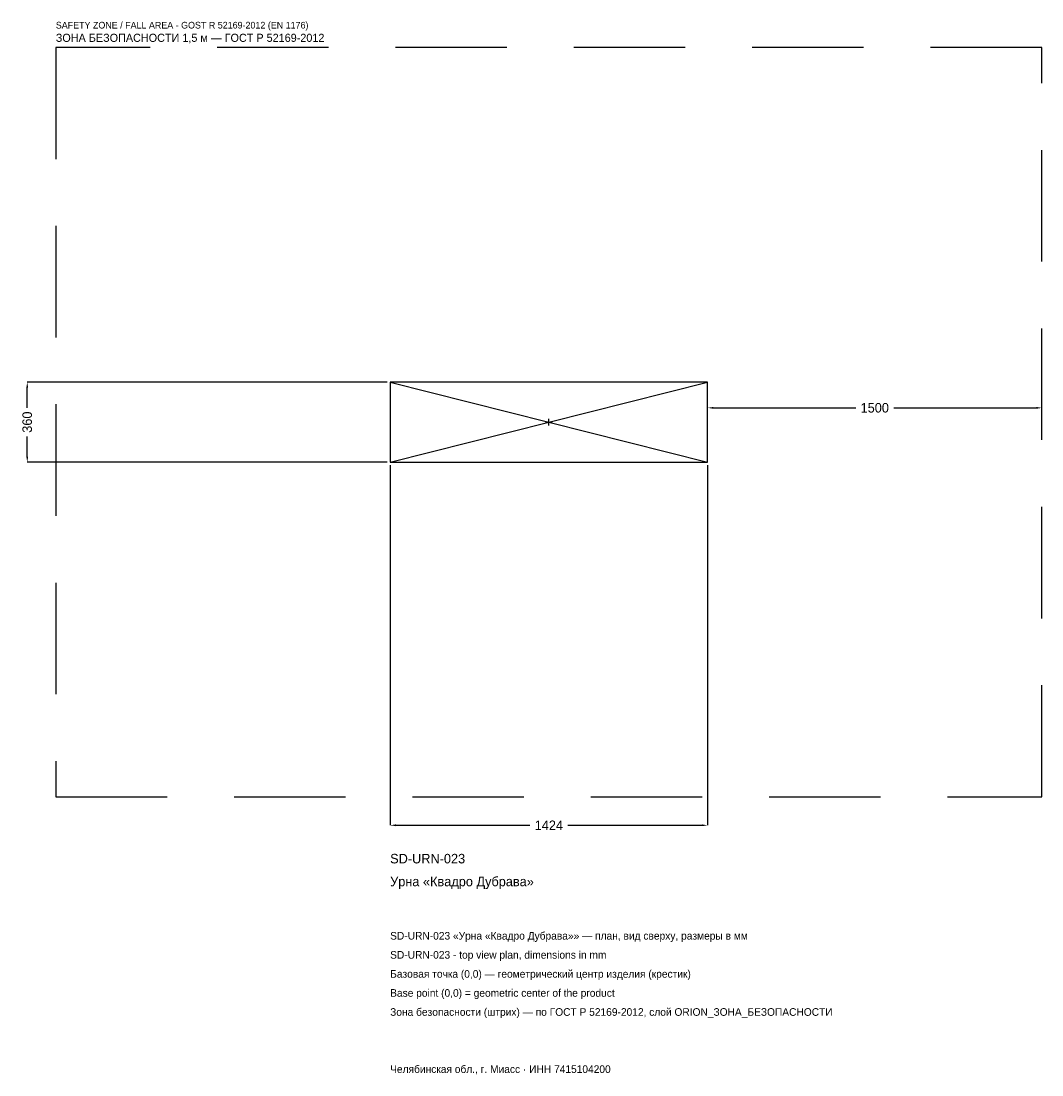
# Model space of a CAD drawing. Header units: metres. Extents: x -2368 to 2212, y -2928 to 1799.
import ezdxf

# ---------------------------------------------------------------- set-up
doc = ezdxf.new("R2010")
doc.units = ezdxf.units.M
doc.linetypes.add('DASHED', pattern=[800, 500, -300])
for name, color, linetype in [('ORION_ДАННЫЕ', 3, 'Continuous'), ('ORION_ЗОНА_БЕЗОПАСНОСТИ', 1, 'Continuous'), ('ORION_КОНТУР', 7, 'Continuous'), ('ORION_РАЗМЕРЫ', 8, 'Continuous')]:
    doc.layers.add(name, color=color, linetype=linetype)
doc.dimstyles.new('ORION', dxfattribs={"dimtxt": 42.72, "dimasz": 25.632, "dimexe": 1.25, "dimexo": 12.816, "dimtad": 1, "dimdec": 0, "dimcen": 2.5, "dimazin": 3, "dimtfac": 1, "dimtmove": 0, "dimatfit": 3, "dimarcsym": 0})

# ---------------------------------------------------------------- blocks, each defined once
blk = doc.blocks.new('_CLOSEDFILLED')
at = {"color": 0, "linetype": 'BYBLOCK'}
blk.add_solid([(-1, 0.16), (0, 0), (-1, -0.16)], dxfattribs=at)
blk = doc.blocks.new('*D1')
for p, q in [((-712, -192.816), (-712, -1808.16)), ((712, -192.816), (712, -1808.16)), ((-686.368, -1808.16), (-85.44, -1808.16)), ((85.44, -1808.16), (686.368, -1808.16))]:
    blk.add_line(p, q)
at = {"layer": 'Defpoints'}
for p in [(-712, -180), (712, -180), (-712, -1808.16)]:
    blk.add_point(p, dxfattribs=at)
at = {"layer": 'ORION_РАЗМЕРЫ', "xscale": 25.631999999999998, "yscale": 25.631999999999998, "rotation": 180}
blk.add_blockref('_CLOSEDFILLED', (-712, -1808.16), dxfattribs=at)
at = {"layer": 'ORION_РАЗМЕРЫ', "xscale": 25.631999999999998, "yscale": 25.631999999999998}
blk.add_blockref('_CLOSEDFILLED', (712, -1808.16), dxfattribs=at)
at = {"layer": 'ORION_РАЗМЕРЫ', "insert": (0, -1808.16), "char_height": 42.72, "attachment_point": 5}
blk.add_mtext('1424', dxfattribs=at)
blk = doc.blocks.new('*D2')
for p, q in [((-724.816, 180), (-2340.16, 180)), ((-2340.16, 64.08), (-2340.16, 154.368)), ((-2340.16, -154.368), (-2340.16, -64.08)), ((-724.816, -180), (-2340.16, -180))]:
    blk.add_line(p, q)
at = {"layer": 'Defpoints'}
for p in [(-712, 180), (-2340.16, -180), (-712, -180)]:
    blk.add_point(p, dxfattribs=at)
at = {"layer": 'ORION_РАЗМЕРЫ', "xscale": 25.631999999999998, "yscale": 25.631999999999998}
for p, rotation in [((-2340.16, 180), 90), ((-2340.16, -180), 270)]:
    blk.add_blockref('_CLOSEDFILLED', p, dxfattribs=dict(at, rotation=rotation))
at = {"layer": 'ORION_РАЗМЕРЫ', "insert": (-2340.16, 0), "char_height": 42.72, "attachment_point": 5, "rotation": 90}
blk.add_mtext('360', dxfattribs=at)
blk = doc.blocks.new('*D3')
for p, q in [((712, 12.816), (712, 64.08)), ((737.632, 64.08), (1376.56, 64.08)), ((1547.44, 64.08), (2186.368, 64.08)), ((2212, 12.816), (2212, 64.08))]:
    blk.add_line(p, q)
at = {"layer": 'Defpoints'}
for p in [(712, 64.08), (712, 0), (2212, 0)]:
    blk.add_point(p, dxfattribs=at)
at = {"layer": 'ORION_РАЗМЕРЫ', "xscale": 25.631999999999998, "yscale": 25.631999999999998, "rotation": 180}
blk.add_blockref('_CLOSEDFILLED', (712, 64.08), dxfattribs=at)
at = {"layer": 'ORION_РАЗМЕРЫ', "xscale": 25.631999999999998, "yscale": 25.631999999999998}
blk.add_blockref('_CLOSEDFILLED', (2212, 64.08), dxfattribs=at)
at = {"layer": 'ORION_РАЗМЕРЫ', "insert": (1462, 64.08), "char_height": 42.72, "attachment_point": 5}
blk.add_mtext('1500', dxfattribs=at)
blk = doc.blocks.new('ОРИОН SD-URN-023 Урна Квадро Дубрава')
at = {"layer": 'ORION_ЗОНА_БЕЗОПАСНОСТИ', "linetype": 'DASHED'}
blk.add_lwpolyline([(-2212, -1680), (2212, -1680), (2212, 1680), (-2212, 1680)], close=True, dxfattribs=at)
at = {"layer": 'ORION_КОНТУР'}
for p, q in [((-712, -180), (712, 180)), ((-712, 180), (712, -180))]:
    blk.add_line(p, q, dxfattribs=at)
blk.add_lwpolyline([(-712, -180), (712, -180), (712, 180), (-712, 180)], close=True, dxfattribs=at)
at = {"layer": 'ORION_РАЗМЕРЫ'}
for p, q in [((-14.4, 0), (14.4, 0)), ((0, -14.4), (0, 14.4))]:
    blk.add_line(p, q, dxfattribs=at)
at = {"layer": 'ORION_ДАННЫЕ'}
for tag, p in [('АРТИКУЛ', (-712, -1979.04)), ('НАИМЕНОВАНИЕ', (-712, -2081.568))]:
    blk.add_attdef(tag, p, '', height=42.72, dxfattribs=at)
at = {"layer": 'ORION_ДАННЫЕ', "flags": 1}
for tag, p in [('ПРОИЗВОДИТЕЛЬ', (-712, -2184.096)), ('ТЕЛЕФОН', (-712, -2286.624)), ('САЙТ', (-712, -2491.68)), ('АДРЕС', (-712, -2594.208)), ('РЕКВИЗИТЫ', (-712, -2696.736)), ('ГАБАРИТЫ', (-712, -2799.264)), ('ЗОНА_БЕЗОПАСНОСТИ', (-712, -2901.792))]:
    blk.add_attdef(tag, p, '', height=42.72, dxfattribs=at)
at = {"layer": 'ORION_ЗОНА_БЕЗОПАСНОСТИ', "color": 1}
for s, height, p in [('SAFETY ZONE / FALL AREA - GOST R 52169-2012 (EN 1176)', 29.904, (-2212, 1765.44)), ('ЗОНА БЕЗОПАСНОСТИ 1,5 м — ГОСТ Р 52169-2012', 36.312, (-2212, 1705.632))]:
    blk.add_text(s, height=height, dxfattribs=at).set_placement(p)
at = {"layer": 'ORION_РАЗМЕРЫ'}
dim = blk.add_linear_dim(base=(-2340.16, -180), p1=(-712, -180), p2=(-712, 180), angle=90, dimstyle='ORION', dxfattribs=at)
dim.commit()
dim.dimension.update_dxf_attribs({"geometry": '*D2', "text_midpoint": (-2340.16, 0)})
for base, p1, p2, picture, middle in [((712, 64.08), (712, 0), (2212, 0), '*D3', (1462, 64.08)), ((-712, -1808.16), (-712, -180), (712, -180), '*D1', (0, -1808.16))]:
    dim = blk.add_linear_dim(base=base, p1=p1, p2=p2, dimstyle='ORION', dxfattribs=at)
    dim.commit()
    dim.dimension.update_dxf_attribs({"geometry": picture, "text_midpoint": middle})

msp = doc.modelspace()

# ---------------------------------------------------------------- block references
msp.add_blockref('ОРИОН SD-URN-023 Урна Квадро Дубрава', (0, 0)).add_auto_attribs({'АРТИКУЛ': 'SD-URN-023', 'НАИМЕНОВАНИЕ': 'Урна «Квадро Дубрава»'})

# ---------------------------------------------------------------- texts
at = {"layer": 'ORION_ДАННЫЕ', "color": 3}
for s, p in [('SD-URN-023 «Урна «Квадро Дубрава»» — план, вид сверху, размеры в мм', (-712, -2320.8)), ('SD-URN-023 - top view plan, dimensions in mm', (-712, -2406.24)), ('Челябинская обл., г. Миасс · ИНН 7415104200', (-712, -2918.88))]:
    msp.add_text(s, height=34.176, dxfattribs=at).set_placement(p)
at = {"layer": 'ORION_ДАННЫЕ', "color": 7}
for s, p in [('Базовая точка (0,0) — геометрический центр изделия (крестик)', (-712, -2491.68)), ('Base point (0,0) = geometric center of the product', (-712, -2577.12))]:
    msp.add_text(s, height=34.176, dxfattribs=at).set_placement(p)
at = {"layer": 'ORION_ДАННЫЕ', "color": 1}
msp.add_text('Зона безопасности (штрих) — по ГОСТ Р 52169-2012, слой ORION_ЗОНА_БЕЗОПАСНОСТИ', height=34.176, dxfattribs=at).set_placement((-712, -2662.56))

doc.saveas('drawing.dxf')
